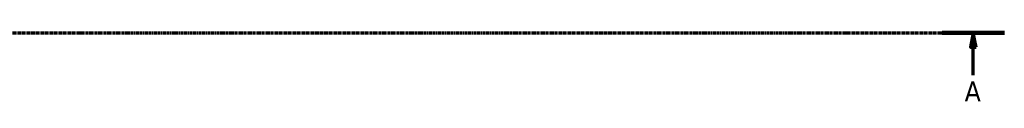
# Model space of a CAD drawing. Header units: millimetres. Extents: x -7 to 1648, y -196 to 1425.
# Tile 10 of 12: x 916 to 1088, y -130 to -119. Entities that reach past the tile are written whole.
import ezdxf

# ---------------------------------------------------------------- set-up
doc = ezdxf.new("R2010")
doc.units = ezdxf.units.MM
doc.linetypes.add('CHAIN', pattern=[0.7087, 0.4724, -0.0591, 0.1181, -0.0591])
doc.layers.add('Section Line (ISO)', color=7, linetype='CHAIN', lineweight=70)
doc.styles.add('Label Text (ISO)', font='tahoma.ttf')

# ---------------------------------------------------------------- blocks, each defined once
blk = doc.blocks.new('2dTransSection0')
at = {"layer": 'Section Line (ISO)', "linetype": 'CHAIN'}
blk.add_line((268.76, -118.84), (1088.33, -118.84), dxfattribs=at)
at = {"layer": 'Section Line (ISO)', "linetype": 'Continuous', "lineweight": 140}
blk.add_line((1077.42, -118.84), (1088.33, -118.84), dxfattribs=at)
at = {"layer": 'Section Line (ISO)', "linetype": 'Continuous'}
for p, q in [((1082.87, -118.84), (1082.37, -121.34)), ((1082.87, -121.34), (1082.87, -118.84)), ((1083.37, -121.34), (1082.87, -118.84)), ((1082.37, -121.34), (1083.37, -121.34)), ((1082.87, -126.24), (1082.87, -121.34))]:
    blk.add_line(p, q, dxfattribs=at)
at = {"layer": 'Section Line (ISO)', "linetype": 'Continuous', "flags": 128}
blk.add_lwpolyline([(1083.37, -121.34), (1082.87, -118.84), (1082.37, -121.34), (1083.37, -121.34)], dxfattribs=at)
at = {"layer": 'Section Line (ISO)'}
blk.add_solid([(1083.37, -121.34), (1082.87, -118.84), (1082.37, -121.34), (1083.37, -121.34)], dxfattribs=at)
at = {"layer": 'Section Line (ISO)', "insert": (1081.38, -130.84), "char_height": 3.5, "attachment_point": 7, "style": 'Label Text (ISO)'}
blk.add_mtext('A', dxfattribs=at)

msp = doc.modelspace()

# ---------------------------------------------------------------- block references
at = {"layer": 'Section Line (ISO)'}
msp.add_blockref('2dTransSection0', (0, 0), dxfattribs=at)

doc.saveas('drawing.dxf')
